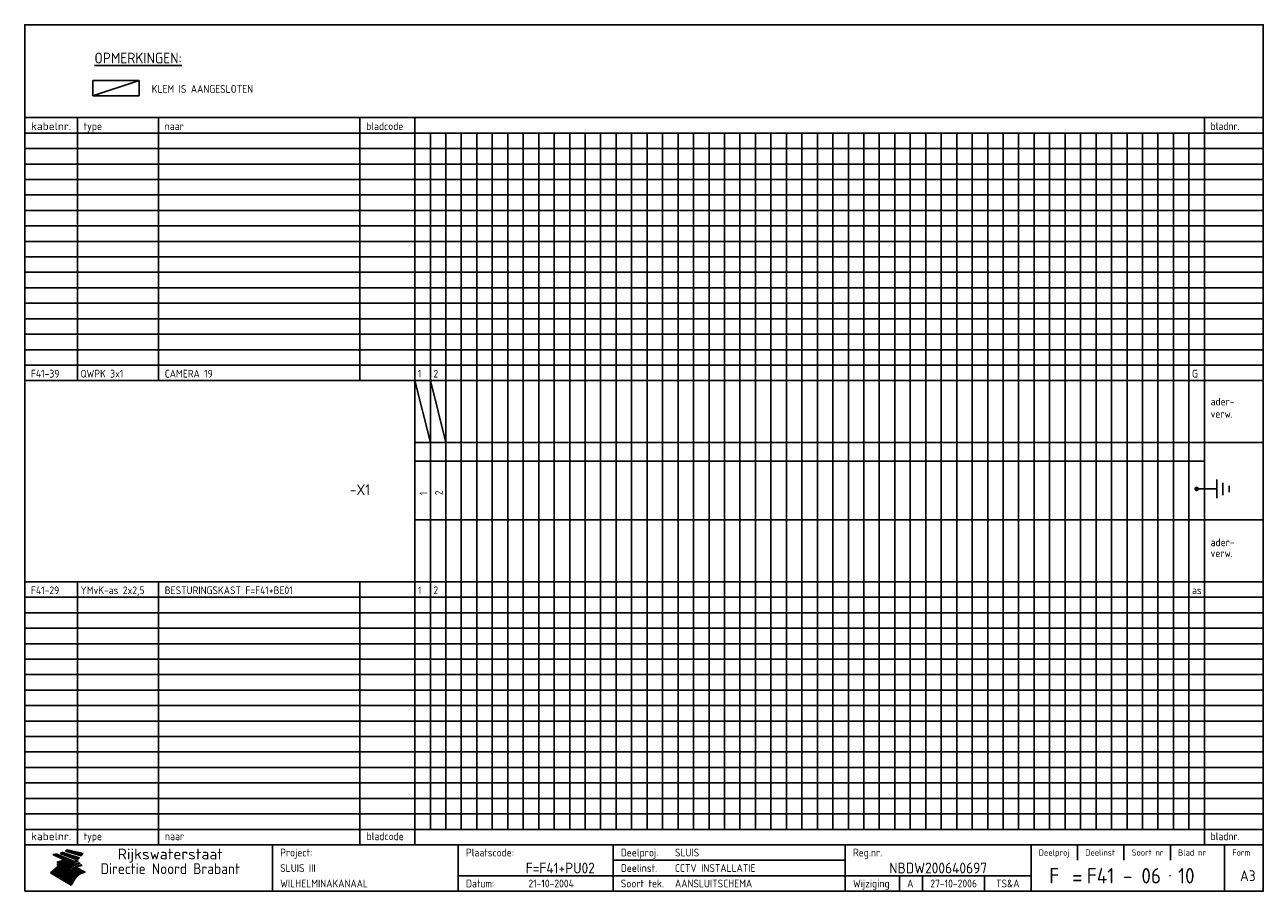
# Model space of a CAD drawing. Extents: x 10 to 410, y 10 to 290.
import ezdxf
from ezdxf.enums import TextEntityAlignment as Align

# ---------------------------------------------------------------- set-up
doc = ezdxf.new("R2010")
doc.units = 0
doc.header["$LTSCALE"] = 10
doc.header["$MEASUREMENT"] = 0
doc.layers.get('0').update_dxf_attribs({"linetype": 'CONTINUOUS'})
for name, color, linetype in [('0-25', 7, 'CONTINUOUS'), ('0-35', 2, 'CONTINUOUS'), ('0-50', 3, 'CONTINUOUS'), ('B-25', 7, 'CONTINUOUS'), ('B-35', 2, 'CONTINUOUS')]:
    doc.layers.add(name, color=color, linetype=linetype)
doc.styles.add('ISO', font='iso.shx')
doc.styles.get("Standard").update_dxf_attribs({"font": 'iso.shx'})

# ---------------------------------------------------------------- blocks, each defined once
blk = doc.blocks.new('KADER-A3')
at = {"layer": '0-25'}
for p, q in [((410, 35), (10, 35)), ((410, 30), (10, 30)), ((350, 25), (350, 20)), ((365, 25), (365, 20)), ((380, 25), (380, 20)), ((200, 20), (275, 20)), ((150, 15), (335, 15)), ((292.5, 15), (292.5, 10)), ((300, 15), (300, 10)), ((320, 15), (320, 10))]:
    blk.add_line(p, q, dxfattribs=at)
at = {"layer": '0-25', "color": 7}
for p, q in [((19.1, 21.89), (25.12, 19)), ((19.1, 21.89), (25.12, 19)), ((19.17, 21.86), (20.7, 21.86)), ((19.29, 21.8), (20.83, 21.8)), ((19.4, 21.75), (20.96, 21.75)), ((19.52, 21.69), (21.09, 21.69)), ((19.64, 21.63), (21.22, 21.63)), ((19.74, 21.92), (20.56, 21.92)), ((19.75, 21.58), (21.36, 21.58)), ((19.87, 21.52), (21.49, 21.52)), ((19.99, 21.47), (21.62, 21.47)), ((20.11, 21.41), (21.75, 21.41)), ((20.22, 21.35), (21.88, 21.35)), ((20.25, 21.97), (20.43, 21.97)), ((20.34, 21.3), (22.02, 21.3)), ((20.38, 21.99), (26.02, 19.59)), ((20.38, 21.99), (26.02, 19.59)), ((20.46, 21.24), (22.15, 21.24)), ((20.57, 21.18), (22.28, 21.18)), ((20.69, 21.13), (22.41, 21.13)), ((20.81, 21.07), (22.55, 21.07)), ((20.92, 21.02), (22.68, 21.02)), ((21.04, 20.96), (22.81, 20.96)), ((21.16, 20.9), (22.94, 20.9)), ((21.27, 20.85), (23.07, 20.85)), ((21.39, 20.79), (23.21, 20.79)), ((21.47, 22.25), (26.83, 20.19)), ((21.47, 22.25), (26.83, 20.19)), ((21.49, 22.25), (23.07, 22.25)), ((21.51, 20.73), (23.34, 20.73)), ((21.6, 22.2), (23.25, 22.2)), ((21.63, 20.68), (23.47, 20.68)), ((21.65, 22.31), (22.89, 22.31)), ((21.74, 20.62), (23.6, 20.62)), ((21.75, 22.14), (23.42, 22.14)), ((21.8, 22.37), (22.71, 22.37)), ((21.86, 20.57), (23.73, 20.57)), ((21.9, 22.08), (23.6, 22.08)), ((21.94, 22.42), (22.53, 22.42)), ((21.98, 20.51), (23.87, 20.51)), ((22.04, 22.03), (23.78, 22.03)), ((22.06, 22.48), (22.36, 22.48)), ((22.09, 20.45), (24, 20.45)), ((22.18, 22.53), (27.65, 20.8)), ((22.18, 22.53), (27.65, 20.8)), ((22.19, 21.97), (23.96, 21.97)), ((22.21, 20.4), (24.13, 20.4)), ((22.33, 20.34), (24.26, 20.34)), ((22.34, 21.92), (24.13, 21.92)), ((22.37, 20), (23.08, 20)), ((22.44, 20.28), (24.4, 20.28)), ((22.48, 21.86), (24.31, 21.86)), ((22.49, 20.06), (23.04, 20.06)), ((22.56, 20.23), (24.53, 20.23)), ((22.61, 20.12), (22.93, 20.12)), ((22.63, 21.8), (24.49, 21.8)), ((22.68, 20.17), (24.66, 20.17)), ((22.71, 20.17), (22.82, 20.17)), ((23.11, 20.02), (22.77, 20.2)), ((23.11, 20.02), (22.77, 20.2)), ((22.78, 21.75), (24.67, 21.75)), ((22.79, 20.12), (24.79, 20.12)), ((22.91, 20.06), (24.92, 20.06)), ((22.92, 21.69), (24.85, 21.69)), ((23.03, 20), (25.06, 20)), ((23.07, 21.63), (25.02, 21.63)), ((23.14, 22.99), (28.22, 21.46)), ((23.14, 22.99), (28.22, 21.46)), ((23.15, 22.98), (25.33, 22.98)), ((23.22, 21.58), (25.2, 21.58)), ((23.23, 23.04), (25.09, 23.04)), ((23.32, 23.1), (24.84, 23.1)), ((23.34, 22.93), (25.57, 22.93)), ((23.36, 21.52), (25.38, 21.52)), ((23.4, 23.15), (24.6, 23.15)), ((23.49, 23.21), (24.36, 23.21)), ((23.51, 21.47), (25.56, 21.47)), ((23.52, 22.87), (25.81, 22.87)), ((23.57, 23.27), (24.12, 23.27)), ((23.64, 23.32), (23.87, 23.32)), ((23.66, 21.41), (25.74, 21.41)), ((23.7, 23.36), (28.82, 22.17)), ((23.7, 23.36), (28.82, 22.17)), ((23.71, 22.82), (26.06, 22.82)), ((23.8, 21.35), (25.91, 21.35)), ((23.9, 22.76), (26.3, 22.76)), ((23.95, 21.3), (26.09, 21.3)), ((24.09, 22.7), (26.54, 22.7)), ((24.09, 21.24), (26.27, 21.24)), ((24.24, 21.18), (26.45, 21.18)), ((24.27, 22.65), (26.78, 22.65)), ((24.39, 21.13), (26.62, 21.13)), ((24.46, 22.59), (27.03, 22.59)), ((24.53, 21.07), (26.8, 21.07)), ((24.65, 22.53), (27.27, 22.53)), ((24.68, 21.02), (26.98, 21.02)), ((24.83, 20.96), (27.16, 20.96)), ((24.84, 22.48), (27.51, 22.48)), ((24.97, 20.9), (27.34, 20.9)), ((25.02, 22.42), (27.75, 22.42)), ((25.12, 20.85), (27.51, 20.85)), ((25.21, 22.37), (28, 22.37)), ((25.27, 20.79), (27.63, 20.79)), ((25.4, 22.31), (28.24, 22.31)), ((25.41, 20.73), (27.57, 20.73)), ((25.56, 20.68), (27.51, 20.68)), ((25.58, 22.25), (28.48, 22.25)), ((25.71, 20.62), (27.44, 20.62)), ((25.77, 22.2), (28.72, 22.2)), ((25.85, 20.57), (27.37, 20.57)), ((25.96, 22.14), (28.79, 22.14)), ((26, 20.51), (27.29, 20.51)), ((26.15, 22.08), (28.75, 22.08)), ((26.15, 20.45), (27.22, 20.45)), ((26.29, 20.4), (27.14, 20.4)), ((26.33, 22.03), (28.71, 22.03)), ((26.44, 20.34), (27.06, 20.34)), ((26.52, 21.97), (28.66, 21.97)), ((26.59, 20.28), (26.97, 20.28)), ((26.71, 21.92), (28.62, 21.92)), ((26.73, 20.23), (26.89, 20.23)), ((26.9, 21.86), (28.57, 21.86)), ((27.08, 21.8), (28.52, 21.8)), ((27.27, 21.75), (28.48, 21.75)), ((27.46, 21.69), (28.43, 21.69)), ((27.65, 21.63), (28.38, 21.63)), ((27.83, 21.58), (28.33, 21.58)), ((28.02, 21.52), (28.28, 21.52)), ((28.21, 21.47), (28.22, 21.47)), ((20.58, 17.88), (18.3, 16)), ((20.58, 17.88), (18.3, 16)), ((24.94, 11.97), (18.3, 16)), ((24.94, 11.97), (18.3, 16)), ((18.31, 16.01), (20.96, 16.01)), ((18.38, 16.07), (21.46, 16.07)), ((18.45, 16.12), (21.88, 16.12)), ((18.52, 16.18), (22.15, 16.18)), ((18.59, 16.23), (22.38, 16.23)), ((18.65, 16.29), (22.58, 16.29)), ((18.72, 16.35), (22.75, 16.35)), ((18.79, 16.4), (22.91, 16.4)), ((18.86, 16.46), (20.6, 16.46)), ((18.93, 16.52), (20.6, 16.52)), ((18.99, 16.57), (20.6, 16.57)), ((19.06, 16.63), (20.6, 16.63)), ((19.13, 16.68), (20.6, 16.68)), ((19.2, 16.74), (20.6, 16.74)), ((19.27, 16.8), (20.6, 16.8)), ((19.33, 16.85), (21.07, 16.85)), ((19.4, 16.91), (21.55, 16.91)), ((19.47, 16.97), (21.88, 16.97)), ((19.54, 17.02), (22.13, 17.02)), ((19.61, 17.08), (22.34, 17.08)), ((19.67, 17.13), (20.6, 17.13)), ((19.74, 17.19), (20.6, 17.19)), ((19.81, 17.25), (20.6, 17.25)), ((19.88, 17.3), (20.6, 17.3)), ((19.95, 17.36), (20.6, 17.36)), ((20.01, 17.42), (20.6, 17.42)), ((20.08, 17.47), (20.93, 17.47)), ((20.15, 17.53), (21.26, 17.53)), ((20.22, 17.58), (21.51, 17.58)), ((20.29, 17.64), (21.72, 17.64)), ((20.35, 17.7), (21.9, 17.7)), ((20.42, 17.75), (22.07, 17.75)), ((20.49, 17.81), (22.22, 17.81)), ((20.56, 17.87), (22.36, 17.87)), ((20.6, 19.11), (20.58, 19.51)), ((20.6, 19.11), (20.58, 19.51)), ((20.58, 19.5), (22.09, 19.5)), ((20.58, 19.44), (21.95, 19.44)), ((20.59, 19.38), (21.79, 19.38)), ((20.59, 19.33), (21.62, 19.33)), ((20.59, 19.27), (21.42, 19.27)), ((20.6, 19.22), (21.2, 19.22)), ((20.6, 19.16), (20.93, 19.16)), ((20.6, 19.11), (20.69, 19.12)), ((20.6, 19.11), (20.69, 19.12)), ((20.6, 18.79), (20.77, 18.81)), ((20.6, 18.79), (20.77, 18.81)), ((20.6, 18.29), (20.6, 18.79)), ((20.6, 18.29), (20.6, 18.79)), ((20.6, 18.77), (22.46, 18.77)), ((20.6, 18.71), (22.33, 18.71)), ((20.6, 18.65), (22.19, 18.65)), ((20.6, 18.6), (22.04, 18.6)), ((20.6, 18.54), (21.87, 18.54)), ((20.6, 18.48), (21.68, 18.48)), ((20.6, 18.43), (21.46, 18.43)), ((20.6, 18.37), (21.21, 18.37)), ((20.6, 18.29), (20.88, 18.32)), ((20.6, 18.29), (20.88, 18.32)), ((20.6, 18.32), (20.87, 18.32)), ((20.6, 17.88), (20.86, 17.91)), ((20.6, 17.88), (20.86, 17.91)), ((20.6, 17.43), (20.97, 17.48)), ((20.6, 17.43), (20.97, 17.48)), ((20.6, 17.43), (20.6, 17.09)), ((20.6, 17.43), (20.6, 17.09)), ((20.6, 17.09), (21.26, 17.16)), ((20.6, 17.09), (21.26, 17.16)), ((20.6, 16.8), (21.37, 16.89)), ((20.6, 16.8), (21.37, 16.89)), ((20.6, 16.8), (20.6, 16.45)), ((20.6, 16.8), (20.6, 16.45)), ((20.6, 16.45), (21.56, 16.56)), ((20.6, 16.45), (21.56, 16.56)), ((20.6, 15.97), (21.67, 16.09)), ((20.6, 15.97), (21.67, 16.09)), ((20.7, 16.46), (23.06, 16.46)), ((20.9, 19.55), (22.23, 19.55)), ((20.9, 18.82), (22.59, 18.82)), ((20.98, 17.92), (22.5, 17.92)), ((21.02, 17.13), (22.53, 17.13)), ((21.19, 19.61), (22.35, 19.61)), ((21.2, 16.52), (23.2, 16.52)), ((21.32, 18.88), (22.71, 18.88)), ((21.32, 17.98), (22.62, 17.98)), ((21.42, 19.67), (22.47, 19.67)), ((21.47, 17.19), (22.7, 17.19)), ((21.59, 18.03), (22.74, 18.03)), ((21.61, 18.93), (22.82, 18.93)), ((21.62, 19.72), (22.59, 19.72)), ((21.72, 16.57), (23.32, 16.57)), ((21.77, 17.25), (22.85, 17.25)), ((21.8, 19.78), (22.69, 19.78)), ((21.8, 18.09), (22.85, 18.09)), ((21.84, 18.99), (22.92, 18.99)), ((21.96, 19.83), (22.79, 19.83)), ((21.99, 18.15), (22.95, 18.15)), ((22.01, 17.3), (22.99, 17.3)), ((22.03, 19.05), (23.03, 19.05)), ((22.1, 16.63), (23.44, 16.63)), ((22.11, 19.89), (22.89, 19.89)), ((22.16, 18.2), (23.05, 18.2)), ((22.21, 19.1), (23.12, 19.1)), ((22.21, 17.36), (23.12, 17.36)), ((22.24, 19.95), (22.99, 19.95)), ((22.31, 18.26), (23.15, 18.26)), ((22.36, 19.16), (23.22, 19.16)), ((22.38, 16.68), (23.56, 16.68)), ((22.39, 17.42), (23.24, 17.42)), ((22.45, 18.32), (23.24, 18.32)), ((22.51, 19.22), (23.3, 19.22)), ((22.56, 17.47), (23.36, 17.47)), ((22.59, 18.37), (23.33, 18.37)), ((22.6, 16.74), (23.66, 16.74)), ((22.64, 19.27), (23.39, 19.27)), ((22.71, 18.43), (23.42, 18.43)), ((22.71, 17.53), (23.47, 17.53)), ((22.77, 19.33), (23.47, 19.33)), ((22.79, 16.8), (23.77, 16.8)), ((22.83, 18.48), (23.5, 18.48)), ((22.84, 17.58), (23.57, 17.58)), ((22.89, 19.38), (23.55, 19.38)), ((22.94, 18.54), (23.58, 18.54)), ((22.96, 16.85), (23.86, 16.85)), ((22.97, 17.64), (23.67, 17.64)), ((23, 19.44), (23.63, 19.44)), ((23.04, 18.6), (23.66, 18.6)), ((23.1, 19.5), (23.72, 19.5)), ((23.1, 17.7), (23.77, 17.7)), ((23.12, 16.91), (23.96, 16.91)), ((23.14, 18.65), (23.74, 18.65)), ((23.15, 19.95), (25.19, 19.95)), ((23.21, 19.55), (23.8, 19.55)), ((23.21, 17.75), (23.86, 17.75)), ((23.21, 16.01), (28.9, 16.01)), ((23.24, 18.71), (23.82, 18.71)), ((23.26, 19.89), (25.32, 19.89)), ((23.26, 16.97), (24.05, 16.97)), ((23.3, 19.61), (23.88, 19.61)), ((23.32, 17.81), (23.95, 17.81)), ((23.33, 18.77), (23.91, 18.77)), ((23.37, 16.07), (29.08, 16.07)), ((23.38, 19.83), (25.45, 19.83)), ((23.39, 19.67), (23.81, 19.67)), ((23.39, 17.02), (24.14, 17.02)), ((23.42, 18.82), (23.99, 18.82)), ((23.42, 17.87), (24.03, 17.87)), ((23.45, 19.7), (23.58, 19.79)), ((23.45, 19.7), (23.58, 19.79)), ((23.48, 19.72), (23.7, 19.72)), ((23.5, 19.78), (25.58, 19.78)), ((23.51, 18.88), (24.07, 18.88)), ((23.51, 16.12), (29.27, 16.12)), ((23.52, 17.92), (24.11, 17.92)), ((23.52, 17.08), (24.22, 17.08)), ((23.54, 18.9), (24.3, 19.42)), ((23.54, 18.9), (24.3, 19.42)), ((23.56, 19.78), (23.59, 19.78)), ((23.56, 19.39), (23.9, 19.62)), ((23.56, 19.39), (23.9, 19.62)), ((23.58, 19.79), (23.9, 19.62)), ((23.58, 19.79), (23.9, 19.62)), ((23.59, 18.93), (24.15, 18.93)), ((23.61, 19.72), (25.72, 19.72)), ((23.62, 17.98), (24.2, 17.98)), ((23.63, 17.13), (24.3, 17.13)), ((23.65, 18.59), (24.62, 19.25)), ((23.65, 18.59), (24.62, 19.25)), ((29.41, 16.17), (23.65, 16.17)), ((23.67, 18.99), (24.23, 18.99)), ((23.71, 18.03), (24.28, 18.03)), ((23.73, 19.67), (25.85, 19.67)), ((23.75, 19.05), (24.32, 19.05)), ((23.75, 17.19), (24.38, 17.19)), ((23.77, 16.23), (29.47, 16.23)), ((23.79, 18.09), (24.36, 18.09)), ((23.83, 19.1), (24.4, 19.1)), ((23.85, 19.61), (25.98, 19.61)), ((23.85, 17.25), (24.46, 17.25)), ((23.88, 18.15), (24.44, 18.15)), ((23.89, 16.29), (29.36, 16.29)), ((23.92, 19.16), (24.48, 19.16)), ((23.94, 18.19), (25.23, 19.07)), ((23.94, 18.19), (25.23, 19.07)), ((23.95, 17.3), (24.55, 17.3)), ((23.96, 19.55), (25.96, 19.55)), ((23.96, 18.2), (24.53, 18.2)), ((24, 19.22), (24.56, 19.22)), ((24, 16.35), (29.24, 16.35)), ((24.04, 18.26), (24.61, 18.26)), ((24.05, 17.36), (24.63, 17.36)), ((24.06, 17.88), (25.34, 18.76)), ((24.06, 17.88), (25.34, 18.76)), ((24.08, 19.5), (25.88, 19.5)), ((24.08, 19.27), (24.58, 19.27)), ((24.11, 16.4), (29.13, 16.4)), ((24.13, 18.32), (24.69, 18.32)), ((24.14, 17.42), (24.71, 17.42)), ((24.16, 19.33), (24.47, 19.33)), ((24.2, 19.44), (25.79, 19.44)), ((24.21, 18.37), (24.77, 18.37)), ((24.21, 16.46), (29.02, 16.46)), ((24.23, 17.47), (24.79, 17.47)), ((24.24, 17.48), (25.52, 18.36)), ((24.24, 17.48), (25.52, 18.36)), ((24.25, 19.38), (24.36, 19.38)), ((24.29, 18.43), (24.85, 18.43)), ((24.3, 19.42), (24.62, 19.25)), ((24.3, 19.42), (24.62, 19.25)), ((24.31, 19.38), (25.71, 19.38)), ((24.31, 17.53), (24.87, 17.53)), ((24.31, 16.52), (28.91, 16.52)), ((24.35, 17.17), (25.64, 18.05)), ((24.35, 17.17), (25.64, 18.05)), ((24.37, 18.48), (24.94, 18.48)), ((24.39, 17.58), (24.96, 17.58)), ((24.4, 16.57), (28.79, 16.57)), ((24.43, 19.33), (25.62, 19.33)), ((24.45, 18.54), (25.02, 18.54)), ((24.47, 17.64), (25.04, 17.64)), ((24.49, 16.63), (28.68, 16.63)), ((24.54, 18.6), (25.1, 18.6)), ((24.55, 19.27), (25.54, 19.27)), ((24.56, 17.7), (25.12, 17.7)), ((24.57, 16.68), (28.57, 16.68)), ((24.62, 18.65), (25.18, 18.65)), ((24.63, 16.72), (25.91, 17.6)), ((24.63, 16.72), (25.91, 17.6)), ((24.64, 17.75), (25.2, 17.75)), ((24.66, 16.74), (28.45, 16.74)), ((24.67, 19.22), (25.45, 19.22)), ((24.7, 18.71), (25.27, 18.71)), ((24.72, 17.81), (25.29, 17.81)), ((24.74, 16.8), (28.34, 16.8)), ((24.78, 19.16), (25.37, 19.16)), ((24.78, 18.77), (25.34, 18.77)), ((24.8, 17.87), (25.37, 17.87)), ((24.82, 16.85), (28.23, 16.85)), ((24.87, 18.82), (25.4, 18.82)), ((24.89, 17.92), (25.45, 17.92)), ((24.9, 19.1), (25.28, 19.1)), ((24.9, 16.91), (28.11, 16.91)), ((24.95, 18.88), (25.45, 18.88)), ((24.97, 17.98), (25.53, 17.98)), ((24.99, 16.97), (28, 16.97)), ((25.02, 19.05), (25.2, 19.05)), ((25.03, 18.93), (25.51, 18.93)), ((25.05, 18.03), (25.61, 18.03)), ((25.07, 17.02), (27.89, 17.02)), ((25.11, 18.99), (25.57, 18.99)), ((26.02, 19.59), (25.12, 19)), ((26.02, 19.59), (25.12, 19)), ((25.13, 18.09), (25.68, 18.09)), ((25.15, 17.08), (27.77, 17.08)), ((25.19, 19.05), (25.63, 19.05)), ((25.21, 18.15), (25.75, 18.15)), ((25.23, 17.13), (27.66, 17.13)), ((25.26, 19.1), (25.7, 19.1)), ((25.3, 18.2), (25.82, 18.2)), ((25.31, 17.19), (27.55, 17.19)), ((25.33, 19.16), (25.77, 19.16)), ((25.38, 18.26), (25.89, 18.26)), ((25.39, 19.22), (25.85, 19.22)), ((25.4, 17.25), (27.43, 17.25)), ((25.46, 18.32), (25.97, 18.32)), ((25.47, 19.27), (25.93, 19.27)), ((25.48, 17.3), (27.32, 17.3)), ((25.54, 19.33), (26.03, 19.33)), ((25.54, 18.37), (26.06, 18.37)), ((25.56, 17.36), (27.21, 17.36)), ((25.62, 18.43), (26.14, 18.43)), ((25.63, 19.38), (26.13, 19.38)), ((25.64, 17.42), (27.1, 17.42)), ((25.7, 18.48), (26.24, 18.48)), ((25.72, 19.44), (26.24, 19.44)), ((25.73, 17.47), (26.98, 17.47)), ((25.79, 18.54), (26.34, 18.54)), ((25.81, 17.53), (26.87, 17.53)), ((25.82, 19.5), (26.36, 19.5)), ((25.89, 18.6), (26.46, 18.6)), ((25.89, 17.58), (26.76, 17.58)), ((25.93, 19.55), (26.53, 19.55)), ((25.96, 17.64), (26.64, 17.64)), ((25.99, 18.65), (26.58, 18.65)), ((26.04, 17.7), (26.59, 17.7)), ((26.06, 19.61), (26.85, 19.61)), ((26.1, 18.71), (26.72, 18.71)), ((26.12, 17.75), (26.67, 17.75)), ((26.2, 17.81), (26.76, 17.81)), ((26.21, 19.67), (27.23, 19.67)), ((26.23, 18.77), (26.89, 18.77)), ((26.29, 17.87), (26.86, 17.87)), ((26.37, 18.82), (27.09, 18.82)), ((26.39, 17.92), (26.97, 17.92)), ((26.44, 19.72), (27.18, 19.72)), ((26.49, 17.98), (27.09, 17.98)), ((26.53, 18.88), (27.34, 18.88)), ((26.56, 17.68), (29.54, 16.2)), ((26.56, 17.68), (29.54, 16.2)), ((26.6, 18.03), (27.22, 18.03)), ((26.72, 18.09), (27.38, 18.09)), ((26.73, 18.93), (27.66, 18.93)), ((26.85, 18.15), (27.56, 18.15)), ((26.99, 18.99), (27.9, 18.99)), ((27, 18.2), (27.8, 18.2)), ((27.13, 19.78), (27.25, 19.64)), ((27.13, 19.78), (27.25, 19.64)), ((27.18, 18.26), (28.13, 18.26)), ((27.26, 19.05), (27.84, 19.05)), ((27.39, 18.32), (28.47, 18.32)), ((27.7, 18.37), (28.49, 18.37)), ((27.78, 19.1), (27.93, 18.96)), ((27.78, 19.1), (27.93, 18.96)), ((28, 18.43), (28.44, 18.43)), ((28.29, 15.83), (29.54, 16.2)), ((28.29, 15.83), (29.54, 16.2)), ((28.39, 18.48), (28.54, 18.32)), ((28.39, 18.48), (28.54, 18.32)), ((29.54, 16.2), (29.45, 16.17)), ((29.54, 16.2), (29.45, 16.17)), ((29.46, 16.18), (29.47, 16.18)), ((18.38, 15.95), (20.6, 15.95)), ((18.47, 15.9), (20.6, 15.9)), ((18.57, 15.84), (20.6, 15.84)), ((18.66, 15.78), (20.6, 15.78)), ((18.75, 15.73), (20.6, 15.73)), ((18.85, 15.67), (20.6, 15.67)), ((18.94, 15.62), (20.6, 15.62)), ((19.03, 15.56), (27.83, 15.56)), ((19.12, 15.5), (27.75, 15.5)), ((19.22, 15.45), (27.66, 15.45)), ((19.31, 15.39), (27.58, 15.39)), ((19.4, 15.33), (27.5, 15.33)), ((19.49, 15.28), (27.43, 15.28)), ((19.59, 15.22), (27.36, 15.22)), ((19.68, 15.17), (27.29, 15.17)), ((19.77, 15.11), (27.22, 15.11)), ((19.86, 15.05), (27.15, 15.05)), ((19.96, 15), (27.09, 15)), ((20.05, 14.94), (27.02, 14.94)), ((20.14, 14.88), (26.96, 14.88)), ((20.24, 14.83), (26.9, 14.83)), ((20.33, 14.77), (26.84, 14.77)), ((20.42, 14.72), (26.79, 14.72)), ((20.51, 14.66), (26.73, 14.66)), ((20.6, 15.97), (20.6, 15.58)), ((20.6, 15.97), (20.6, 15.58)), ((20.6, 15.58), (21.95, 15.73)), ((20.6, 15.58), (21.95, 15.73)), ((20.61, 14.6), (26.68, 14.6)), ((20.7, 14.55), (26.62, 14.55)), ((20.79, 14.49), (26.57, 14.49)), ((20.88, 14.43), (26.52, 14.43)), ((20.94, 15.62), (27.92, 15.62)), ((20.98, 14.38), (26.47, 14.38)), ((21.07, 14.32), (26.42, 14.32)), ((21.16, 14.27), (26.38, 14.27)), ((21.25, 14.21), (26.33, 14.21)), ((21.35, 14.15), (26.29, 14.15)), ((21.44, 14.1), (26.24, 14.1)), ((21.45, 15.67), (28.01, 15.67)), ((21.53, 14.04), (26.2, 14.04)), ((21.63, 13.98), (26.16, 13.98)), ((21.72, 13.93), (26.12, 13.93)), ((21.81, 13.87), (26.08, 13.87)), ((21.9, 13.82), (26.04, 13.82)), ((21.96, 15.73), (28.11, 15.73)), ((22, 13.76), (26, 13.76)), ((22.09, 13.7), (25.96, 13.7)), ((22.18, 13.65), (25.93, 13.65)), ((22.27, 13.59), (25.89, 13.59)), ((22.34, 15.78), (28.21, 15.78)), ((22.37, 13.53), (25.86, 13.53)), ((22.46, 13.48), (25.82, 13.48)), ((22.55, 13.42), (25.79, 13.42)), ((22.62, 15.84), (28.33, 15.84)), ((22.65, 13.37), (25.76, 13.37)), ((22.74, 13.31), (25.73, 13.31)), ((22.83, 13.25), (25.69, 13.25)), ((22.84, 15.9), (28.52, 15.9)), ((22.92, 13.2), (25.66, 13.2)), ((23.02, 13.14), (25.63, 13.14)), ((23.04, 15.95), (28.71, 15.95)), ((23.11, 13.08), (25.59, 13.08)), ((23.2, 13.03), (25.56, 13.03)), ((23.29, 12.97), (25.53, 12.97)), ((23.39, 12.92), (25.5, 12.92)), ((23.48, 12.86), (25.46, 12.86)), ((23.57, 12.8), (25.43, 12.8)), ((23.66, 12.75), (25.4, 12.75)), ((23.76, 12.69), (25.36, 12.69)), ((23.85, 12.63), (25.33, 12.63)), ((23.94, 12.58), (25.3, 12.58)), ((24.04, 12.52), (25.26, 12.52)), ((24.13, 12.47), (25.23, 12.47)), ((24.22, 12.41), (25.2, 12.41)), ((24.31, 12.35), (25.17, 12.35)), ((24.41, 12.3), (25.13, 12.3)), ((24.5, 12.24), (25.1, 12.24)), ((24.59, 12.18), (25.07, 12.18)), ((24.68, 12.13), (25.03, 12.13)), ((24.78, 12.07), (25, 12.07)), ((24.87, 12.02), (24.97, 12.02)), ((24.94, 11.97), (25.81, 13.45)), ((24.94, 11.97), (25.81, 13.45))]:
    blk.add_line(p, q, dxfattribs=at)
for centre, radius, start, end in [((19.15, 29.7), 7.8, 269.6055, 279.0886), ((19.15, 29.7), 7.8, 269.6055, 279.0886), ((19.93, 25.38), 5.91, 276.3402, 298.7463), ((19.93, 25.38), 5.91, 276.3402, 298.7463), ((19.84, 25.09), 6.03, 278.129, 302.868), ((19.84, 25.09), 6.03, 278.129, 302.868), ((19.84, 27.26), 5.27, 288.0217, 296.3084), ((19.84, 27.26), 5.27, 288.0217, 296.3084), ((20.49, 27.56), 5.28, 300.0654, 307.393), ((20.49, 27.56), 5.28, 300.0654, 307.393), ((24.11, 24.7), 5.26, 301.1147, 312.2814), ((24.11, 24.7), 5.26, 301.1147, 312.2814), ((21.95, 27.32), 8.59, 316.9248, 323.1399), ((21.95, 27.32), 8.59, 316.9248, 323.1399), ((20.21, 23.78), 5.91, 273.6149, 304.3803), ((20.21, 23.78), 5.91, 273.6149, 304.3803), ((20.35, 24.56), 5.76, 274.164, 302.5474), ((20.35, 24.56), 5.76, 274.164, 302.5474), ((20.05, 24.28), 6.02, 277.9472, 305.7139), ((20.05, 24.28), 6.02, 277.9472, 305.7139), ((20.04, 23.49), 6.09, 278.8115, 306.4242), ((20.04, 23.49), 6.09, 278.8115, 306.4242), ((20.53, 23.07), 5.96, 277.0519, 304.973), ((20.53, 23.07), 5.96, 277.0519, 304.973), ((20.72, 22.76), 5.91, 276.3402, 304.3803), ((20.72, 22.76), 5.91, 276.3402, 304.3803), ((21.06, 22.34), 5.81, 274.9043, 303.1745), ((21.06, 22.34), 5.81, 274.9043, 303.1745), ((20.82, 22.06), 6.04, 278.1111, 305.8489), ((20.82, 22.06), 6.04, 278.1111, 305.8489), ((21.3, 21.6), 5.91, 276.3402, 304.3803), ((21.3, 21.6), 5.91, 276.3402, 304.3803), ((27.05, 17.17), 2.63, 107.4286, 133.7799), ((27.05, 17.17), 2.63, 107.4286, 133.7799), ((27.45, 16.91), 2.81, 110.4143, 138.7411), ((27.45, 16.91), 2.81, 110.4143, 138.7411), ((27.57, 15.64), 3.4, 98.1566, 126.9045), ((27.57, 15.64), 3.4, 98.1566, 126.9045), ((27.91, 15.54), 3.39, 100.5835, 132.088), ((27.91, 15.54), 3.39, 100.5835, 132.088), ((28.21, 14.74), 3.67, 95.7581, 128.7216), ((28.21, 14.74), 3.67, 95.7581, 128.7216), ((27.01, 16.84), 2.93, 87.7348, 104.8316), ((27.01, 16.84), 2.93, 87.7348, 104.8316), ((27.37, 15.71), 3.93, 91.7838, 103.2817), ((27.37, 15.71), 3.93, 91.7838, 103.2817), ((28.4, 15.05), 3.21, 96.3886, 125.0052), ((28.4, 15.05), 3.21, 96.3886, 125.0052), ((27.82, 16.31), 2.8, 90.634, 105.1984), ((27.82, 16.31), 2.8, 90.634, 105.1984), ((28.19, 15.04), 3.93, 93.8342, 103.2817), ((28.19, 15.04), 3.93, 93.8342, 103.2817), ((28.58, 15.69), 2.8, 93.8141, 105.1984), ((28.58, 15.69), 2.8, 93.8141, 105.1984), ((28.95, 14.41), 3.93, 96.0135, 103.2817), ((28.95, 14.41), 3.93, 96.0135, 103.2817), ((31.24, 10.26), 6.3, 117.9568, 149.6251), ((31.24, 10.26), 6.3, 117.9568, 149.6251)]:
    blk.add_arc(centre, radius, start, end, dxfattribs=at)
at = {"layer": '0-35'}
for p, q in [((90, 25), (90, 10)), ((150, 25), (150, 10)), ((200, 25), (200, 10)), ((275, 25), (275, 10)), ((335, 25), (335, 10)), ((397.5, 25), (397.5, 10))]:
    blk.add_line(p, q, dxfattribs=at)
at = {"layer": '0-50'}
for p, q in [((10, 25), (410, 25)), ((348.75, 15), (351.25, 15)), ((348.75, 13.5), (351.25, 13.5))]:
    blk.add_line(p, q, dxfattribs=at)
blk.add_lwpolyline([(10, 10), (410, 10), (410, 290), (10, 290)], close=True, dxfattribs=at)
at = {"layer": '0-50', "const_width": 0.25}
blk.add_lwpolyline([(379.75, 15, 1), (380, 15, 1)], format="xyb", close=True, dxfattribs=at)
at = {"layer": '0-25', "style": 'ISO'}
for s, height, p in [('Project:', 2.5, (92.5, 22.5)), ('Plaatscode:', 2.5, (152.5, 22.5)), ('Deelproj.', 2.5, (202.5, 22.5)), ('Reg.nr.', 2.5, (277.5, 22.5)), ('Deelproj', 2, (337.5, 22.5)), ('Deelinst', 2, (352.5, 22.5)), ('Soort nr', 2, (367.5, 22.5)), ('Blad nr', 2, (382.5, 22.5)), ('Form', 2, (400, 22.5)), ('Deelinst.', 2.5, (202.5, 17.5)), ('Datum:', 2.5, (152.5, 12.5)), ('Soort tek.', 2.5, (202.5, 12.5)), ('Wijziging', 2.5, (277.5, 12.5))]:
    blk.add_text(s, height=height, dxfattribs=at).set_placement(p, align=Align.MIDDLE_LEFT)
for tag, p in [('N', (220, 22.5)), ('B', (92.5, 17.5)), ('P', (220, 17.5)), ('C', (92.5, 12.5)), ('U', (220, 12.5)), ('REV', (295, 12.5))]:
    blk.add_attdef(tag, text='', height=2.5, dxfattribs=at).set_placement(p, align=Align.MIDDLE_LEFT)
for tag, p in [('W', (180, 12.5)), ('Z', (310, 12.5)), ('Y', (327.5, 12.5))]:
    blk.add_attdef(tag, text='', height=2.5, dxfattribs=at).set_placement(p, align=Align.MIDDLE)
at = {"layer": '0-35', "style": 'ISO', "width": 1.00614}
blk.add_text('Rijkswaterstaat', height=3.5, dxfattribs=at).set_placement((40, 20.28), (74, 20.28), align=Align.FIT)
at = {"layer": '0-35', "color": 2, "style": 'ISO', "width": 0.948867}
blk.add_text('Directie Noord Brabant', height=3.5, dxfattribs=at).set_placement((34.5, 15.53), (79.5, 15.53), align=Align.FIT)
at = {"layer": '0-35', "style": 'ISO'}
for tag, p in [('X', (178.5, 17.5)), ('FORM', (402.5, 15))]:
    blk.add_attdef(tag, text='', height=3.5, dxfattribs=at).set_placement(p, align=Align.MIDDLE_LEFT)
blk.add_attdef('RNR', text='', height=3.5, dxfattribs=at).set_placement((305, 17.5), align=Align.MIDDLE)
at = {"layer": '0-50', "style": 'ISO'}
for tag, p in [('M', (342.5, 15)), ('O', (365, 15))]:
    blk.add_attdef(tag, text='', height=5, dxfattribs=at).set_placement(p, align=Align.MIDDLE)
blk.add_attdef('Q', text='', height=5, dxfattribs=at).set_placement((382.5, 15), align=Align.MIDDLE_LEFT)

msp = doc.modelspace()

# ---------------------------------------------------------------- linework, layer by layer
for p, q in [((136, 175), (141, 155)), ((141, 175), (146, 155))]:
    msp.add_line(p, q)
at = {"layer": '0-25'}
for p, q in [((10, 260), (410, 260)), ((10, 255), (410, 255)), ((141, 255), (141, 175)), ((146, 255), (146, 175)), ((151, 255), (151, 175)), ((156, 255), (156, 175)), ((161, 255), (161, 30)), ((166, 255), (166, 175)), ((171, 255), (171, 175)), ((176, 255), (176, 175)), ((181, 255), (181, 175)), ((186, 255), (186, 30)), ((191, 255), (191, 175)), ((196, 255), (196, 175)), ((201, 255), (201, 175)), ((206, 255), (206, 175)), ((211, 255), (211, 30)), ((216, 255), (216, 175)), ((221, 255), (221, 175)), ((226, 255), (226, 175)), ((231, 255), (231, 175)), ((236, 255), (236, 30)), ((241, 255), (241, 175)), ((246, 255), (246, 175)), ((251, 255), (251, 175)), ((256, 255), (256, 175)), ((261, 255), (261, 30)), ((266, 255), (266, 175)), ((271, 255), (271, 175)), ((276, 255), (276, 175)), ((281, 255), (281, 175)), ((286, 255), (286, 30)), ((291, 255), (291, 175)), ((296, 255), (296, 175)), ((301, 255), (301, 175)), ((306, 255), (306, 175)), ((311, 255), (311, 30)), ((316, 255), (316, 175)), ((321, 255), (321, 175)), ((326, 255), (326, 175)), ((331, 255), (331, 175)), ((336, 255), (336, 30)), ((341, 255), (341, 175)), ((346, 255), (346, 175)), ((351, 255), (351, 175)), ((356, 255), (356, 175)), ((361, 255), (361, 30)), ((366, 255), (366, 175)), ((371, 255), (371, 175)), ((376, 255), (376, 175)), ((381, 255), (381, 175)), ((386, 255), (386, 30)), ((10, 250), (410, 250)), ((10, 245), (410, 245)), ((10, 240), (410, 240)), ((10, 235), (410, 235)), ((10, 230), (410, 230)), ((10, 225), (410, 225)), ((10, 220), (410, 220)), ((10, 215), (410, 215)), ((10, 210), (410, 210)), ((10, 205), (410, 205)), ((10, 200), (410, 200)), ((10, 195), (410, 195)), ((10, 190), (410, 190)), ((10, 185), (410, 185)), ((10, 180), (410, 180)), ((10, 175), (410, 175)), ((141, 175), (141, 110)), ((146, 175), (146, 110)), ((151, 175), (151, 110)), ((156, 175), (156, 110)), ((166, 175), (166, 110)), ((171, 175), (171, 110)), ((176, 175), (176, 110)), ((181, 175), (181, 110)), ((191, 175), (191, 110)), ((196, 175), (196, 110)), ((201, 175), (201, 110)), ((206, 175), (206, 110)), ((216, 175), (216, 110)), ((221, 175), (221, 110)), ((226, 175), (226, 110)), ((231, 175), (231, 110)), ((241, 175), (241, 110)), ((246, 175), (246, 110)), ((251, 175), (251, 110)), ((256, 175), (256, 110)), ((266, 175), (266, 110)), ((271, 175), (271, 110)), ((276, 175), (276, 110)), ((281, 175), (281, 110)), ((291, 175), (291, 110)), ((296, 175), (296, 110)), ((301, 175), (301, 110)), ((306, 175), (306, 110)), ((316, 175), (316, 110)), ((321, 175), (321, 110)), ((326, 175), (326, 110)), ((331, 175), (331, 110)), ((341, 175), (341, 110)), ((346, 175), (346, 110)), ((351, 175), (351, 110)), ((356, 175), (356, 110)), ((366, 175), (366, 110)), ((371, 175), (371, 110)), ((376, 175), (376, 110)), ((381, 175), (381, 110)), ((136, 149), (391, 149)), ((389, 140), (395, 140)), ((395, 143), (395, 137)), ((397, 142), (397, 138)), ((399, 141), (399, 139)), ((10, 110), (410, 110)), ((141, 110), (141, 30)), ((146, 110), (146, 30)), ((151, 110), (151, 30)), ((156, 110), (156, 30)), ((166, 110), (166, 30)), ((171, 110), (171, 30)), ((176, 110), (176, 30)), ((181, 110), (181, 30)), ((191, 110), (191, 30)), ((196, 110), (196, 30)), ((201, 110), (201, 30)), ((206, 110), (206, 30)), ((216, 110), (216, 30)), ((221, 110), (221, 30)), ((226, 110), (226, 30)), ((231, 110), (231, 30)), ((241, 110), (241, 30)), ((246, 110), (246, 30)), ((251, 110), (251, 30)), ((256, 110), (256, 30)), ((266, 110), (266, 30)), ((271, 110), (271, 30)), ((276, 110), (276, 30)), ((281, 110), (281, 30)), ((291, 110), (291, 30)), ((296, 110), (296, 30)), ((301, 110), (301, 30)), ((306, 110), (306, 30)), ((316, 110), (316, 30)), ((321, 110), (321, 30)), ((326, 110), (326, 30)), ((331, 110), (331, 30)), ((341, 110), (341, 30)), ((346, 110), (346, 30)), ((351, 110), (351, 30)), ((356, 110), (356, 30)), ((366, 110), (366, 30)), ((371, 110), (371, 30)), ((376, 110), (376, 30)), ((381, 110), (381, 30)), ((10, 105), (410, 105)), ((10, 100), (410, 100)), ((10, 95), (410, 95)), ((10, 90), (410, 90)), ((10, 85), (410, 85)), ((10, 80), (410, 80)), ((10, 75), (410, 75)), ((10, 70), (410, 70)), ((10, 65), (410, 65)), ((10, 60), (410, 60)), ((10, 55), (410, 55)), ((10, 50), (410, 50)), ((10, 45), (410, 45)), ((10, 40), (410, 40)), ((10, 35), (410, 35)), ((10, 30), (410, 30)), ((10, 30), (410, 30))]:
    msp.add_line(p, q, dxfattribs=at)
at = {"layer": '0-25', "const_width": 0.75}
msp.add_lwpolyline([(388.12, 140, 1), (388.88, 140, 1)], format="xyb", close=True, dxfattribs=at)
at = {"layer": '0-35'}
for p, q in [((32, 272), (32, 267)), ((47, 272), (32, 272)), ((32, 267), (47, 272)), ((47, 267), (47, 272)), ((32, 267), (47, 267)), ((27, 260), (27, 175)), ((53.21, 260), (53.21, 175)), ((118.27, 260), (118.27, 175)), ((136, 260), (136, 25)), ((391, 260), (391, 25)), ((136, 155), (410, 155)), ((136, 130), (410, 130)), ((27, 110), (27, 25)), ((53.21, 110), (53.21, 25)), ((118.27, 110), (118.27, 25))]:
    msp.add_line(p, q, dxfattribs=at)

# ---------------------------------------------------------------- block references
ref = msp.add_blockref('KADER-A3', (0, 0))
ref.add_attrib('B', 'SLUIS III', dxfattribs={"layer": '0-25', "height": 2.5, "style": 'ISO'}).set_placement((92.5, 17.5), align=Align.MIDDLE_LEFT)
ref.add_attrib('C', 'WILHELMINAKANAAL', dxfattribs={"layer": '0-25', "height": 2.5, "style": 'ISO'}).set_placement((92.5, 12.5), align=Align.MIDDLE_LEFT)
ref.add_attrib('N', 'SLUIS', dxfattribs={"layer": '0-25', "height": 2.5, "style": 'ISO'}).set_placement((220, 22.5), align=Align.MIDDLE_LEFT)
ref.add_attrib('P', 'CCTV INSTALLATIE', dxfattribs={"layer": '0-25', "height": 2.5, "style": 'ISO'}).set_placement((220, 17.5), align=Align.MIDDLE_LEFT)
ref.add_attrib('U', 'AANSLUITSCHEMA', dxfattribs={"layer": '0-25', "height": 2.5, "style": 'ISO'}).set_placement((220, 12.5), align=Align.MIDDLE_LEFT)
ref.add_attrib('M', 'F', dxfattribs={"layer": '0-50', "height": 5, "style": 'ISO'}).set_placement((342.5, 15), align=Align.MIDDLE)
ref.add_attrib('O', 'F41 - 06', dxfattribs={"layer": '0-50', "height": 5, "style": 'ISO'}).set_placement((365, 15), align=Align.MIDDLE)
ref.add_attrib('Q', '10', dxfattribs={"layer": '0-50', "height": 5, "style": 'ISO'}).set_placement((382.5, 15), align=Align.MIDDLE_LEFT)
ref.add_attrib('X', 'F=F41+PU02', dxfattribs={"layer": '0-35', "height": 3.5, "style": 'ISO'}).set_placement((171.81, 17.5), align=Align.MIDDLE_LEFT)
ref.add_attrib('RNR', 'NBDW200640697', dxfattribs={"layer": '0-35', "height": 3.5, "style": 'ISO'}).set_placement((305, 17.5), align=Align.MIDDLE)
ref.add_attrib('W', '21-10-2004', dxfattribs={"layer": '0-25', "height": 2.5, "style": 'ISO'}).set_placement((180, 12.5), align=Align.MIDDLE)
ref.add_attrib('FORM', 'A3', dxfattribs={"layer": '0-35', "height": 3.5, "style": 'ISO'}).set_placement((402.5, 15), align=Align.MIDDLE_LEFT)
ref.add_attrib('REV', 'A', dxfattribs={"layer": '0-25', "height": 2.5, "style": 'ISO'}).set_placement((295, 12.5), align=Align.MIDDLE_LEFT)
ref.add_attrib('Z', '27-10-2006', dxfattribs={"layer": '0-25', "height": 2.5, "style": 'ISO'}).set_placement((310, 12.5), align=Align.MIDDLE)
ref.add_attrib('Y', 'TS&A', dxfattribs={"layer": '0-25', "height": 2.5, "style": 'ISO'}).set_placement((327.5, 12.5), align=Align.MIDDLE)

# ---------------------------------------------------------------- texts
at = {"layer": 'B-25'}
for s, p in [('KLEM IS AANGESLOTEN', (51, 268)), ('F41-39', (12, 176)), ('QWPK 3x1', (28, 176)), ('CAMERA 19', (55.21, 176)), ('1', (137, 176)), ('2', (142, 176)), ('G', (387, 176)), ('F41-29', (12, 106)), ('YMvK-as 2x2,5', (28, 106)), ('BESTURINGSKAST F=F41+BE01', (55.21, 106)), ('1', (137, 106)), ('2', (142, 106)), ('as', (387, 106)), ('.', (387, 106))]:
    msp.add_text(s, height=2.5, dxfattribs=at).set_placement(p)
at = {"layer": 'B-25', "style": 'ISO', "width": 1.11828}
for p, p2 in [((12, 256), (25, 256)), ((12, 26.5), (25, 26.5))]:
    msp.add_text('kabelnr.', height=2.5, dxfattribs=at).set_placement(p, p2, align=Align.FIT)
at = {"layer": 'B-25', "style": 'ISO'}
for s, p in [('type', (29, 256)), ('naar', (55.21, 256)), ('bladcode', (120.27, 256)), ('bladnr.', (393, 256)), ('ader-', (393, 167)), ('verw.', (393, 163)), ('ader-', (393, 121.5)), ('verw.', (393, 118)), ('type', (29, 26.5)), ('naar', (55.32, 26.5)), ('bladcode', (120.4, 26.5)), ('bladnr.', (393, 26.5))]:
    msp.add_text(s, height=2.5, dxfattribs=at).set_placement(p)
at = {"layer": 'B-25'}
for s, p in [('1', (140, 138)), ('2', (145, 138))]:
    msp.add_text(s, height=2.5, rotation=90, dxfattribs=at).set_placement(p)
at = {"layer": 'B-35'}
for s, p in [('%%UOPMERKINGEN:', (32.5, 277.5)), ('-X1', (115, 138))]:
    msp.add_text(s, height=3.5, dxfattribs=at).set_placement(p)

doc.saveas('drawing.dxf')
